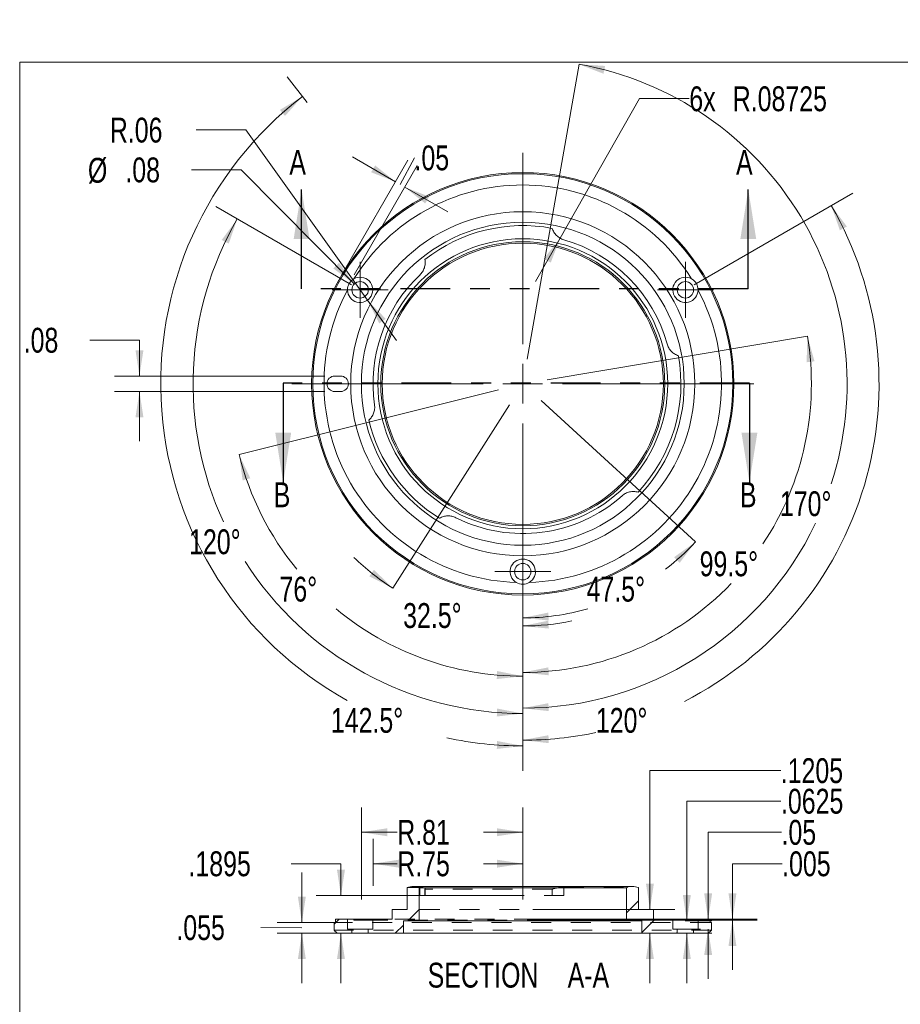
# Model space of a CAD drawing. Header units: inches. Extents: x 0.3 to 10.6, y 0.2 to 8.4.
# Tile 4 of 5: x 0.3 to 4.8, y 3.5 to 8.4. Entities that reach past the tile are written whole.
import ezdxf

# ---------------------------------------------------------------- set-up
doc = ezdxf.new("R2010")
doc.units = ezdxf.units.IN
doc.header["$MEASUREMENT"] = 0
doc.linetypes.add('HIDDEN', pattern=[0.075, 0.05, -0.025])
doc.linetypes.add('PHANTOM', pattern=[0.5, 0.25, -0.05, 0.05, -0.05, 0.05, -0.05])
doc.styles.add('SLDTEXTSTYLE1', font='TXT', dxfattribs={"width": 0.75})
doc.dimstyles.new('SLDDIMSTYLE0', dxfattribs={"dimtxt": 0.125, "dimasz": 0.13, "dimexe": 0, "dimexo": 0.0625, "dimgap": 0.03125, "dimtad": 0, "dimtih": 1, "dimtoh": 1, "dimdec": 4, "dimzin": 12, "dimdsep": 46, "dimtxsty": 'SLDTEXTSTYLE1', "dimsah": 1, "dimcen": 0.09, "dimadec": 1, "dimazin": 3, "dimtfac": 1, "dimtdec": 1, "dimtofl": 0, "dimtmove": 0, "dimatfit": 3, "dimfxl": 0, "dimfrac": 2, "dimtolj": 1, "dimtzin": 12, "dimarcsym": 0})
doc.dimstyles.new('SLDDIMSTYLE1', dxfattribs={"dimtxt": 0.125, "dimasz": 0.13, "dimexe": 0, "dimexo": 0.0625, "dimgap": 0.03125, "dimtad": 0, "dimtih": 1, "dimtoh": 1, "dimdec": 4, "dimzin": 12, "dimdsep": 46, "dimtxsty": 'SLDTEXTSTYLE1', "dimsah": 1, "dimcen": 0.09, "dimadec": 0, "dimazin": 3, "dimtfac": 1, "dimtdec": 0, "dimtofl": 0, "dimtmove": 0, "dimatfit": 3, "dimfxl": 0, "dimfrac": 2, "dimtolj": 1, "dimtzin": 12, "dimarcsym": 0})
doc.dimstyles.new('SLDDIMSTYLE11', dxfattribs={"dimtxt": 0.125, "dimasz": 0.13, "dimexe": 0, "dimexo": 0.0625, "dimgap": 0.03125, "dimtad": 0, "dimtih": 1, "dimtoh": 1, "dimdec": 4, "dimrnd": 1e-09, "dimzin": 12, "dimdsep": 46, "dimtxsty": 'SLDTEXTSTYLE1', "dimsah": 1, "dimcen": 0.09, "dimadec": 0, "dimazin": 3, "dimtfac": 1, "dimtdec": 3, "dimtmove": 0, "dimatfit": 0, "dimfxl": 0, "dimfrac": 2, "dimtolj": 1, "dimtzin": 12, "dimarcsym": 0})
doc.dimstyles.new('SLDDIMSTYLE12', dxfattribs={"dimtxt": 0.125, "dimasz": 0.13, "dimexe": 0, "dimexo": 0.0625, "dimgap": 0.03125, "dimtad": 0, "dimtih": 1, "dimtoh": 1, "dimrnd": 1e-09, "dimzin": 12, "dimdsep": 46, "dimtxsty": 'SLDTEXTSTYLE1', "dimsah": 1, "dimcen": 0.09, "dimadec": 0, "dimazin": 3, "dimtfac": 1, "dimtofl": 0, "dimtmove": 0, "dimatfit": 3, "dimfxl": 0, "dimfrac": 2, "dimtolj": 1, "dimtzin": 12, "dimarcsym": 0})
doc.dimstyles.new('SLDDIMSTYLE14', dxfattribs={"dimtxt": 0.125, "dimasz": 0.13, "dimexe": 0, "dimexo": 0.0625, "dimgap": 0.03125, "dimtad": 0, "dimtih": 1, "dimtoh": 1, "dimrnd": 1e-09, "dimzin": 12, "dimdsep": 46, "dimtxsty": 'SLDTEXTSTYLE1', "dimsah": 1, "dimcen": 0.09, "dimadec": 0, "dimazin": 3, "dimtfac": 1, "dimtdec": 3, "dimtofl": 0, "dimtmove": 0, "dimatfit": 3, "dimfxl": 0, "dimfrac": 2, "dimtolj": 1, "dimtzin": 12, "dimarcsym": 0})
doc.dimstyles.new('SLDDIMSTYLE2', dxfattribs={"dimtxt": 0.125, "dimasz": 0.13, "dimexe": 0, "dimexo": 0.0625, "dimgap": 0.03125, "dimtad": 0, "dimtih": 1, "dimtoh": 1, "dimdec": 4, "dimzin": 12, "dimdsep": 46, "dimtxsty": 'SLDTEXTSTYLE1', "dimsah": 1, "dimcen": 0.09, "dimadec": 1, "dimazin": 3, "dimtfac": 1, "dimtofl": 0, "dimtmove": 0, "dimatfit": 3, "dimfxl": 0, "dimfrac": 2, "dimtolj": 1, "dimtzin": 12, "dimarcsym": 0})
doc.dimstyles.new('SLDDIMSTYLE3', dxfattribs={"dimtxt": 0.125, "dimasz": 0.13, "dimexe": 0, "dimexo": 0.0625, "dimgap": 0.03125, "dimtad": 0, "dimtih": 1, "dimtoh": 1, "dimdec": 5, "dimrnd": 1e-09, "dimzin": 12, "dimdsep": 46, "dimtxsty": 'SLDTEXTSTYLE1', "dimsah": 1, "dimcen": 0, "dimadec": 0, "dimazin": 3, "dimtfac": 1, "dimtdec": 5, "dimtofl": 0, "dimtmove": 1, "dimatfit": 3, "dimfxl": 0, "dimfrac": 2, "dimtolj": 1, "dimtzin": 12, "dimarcsym": 0})
doc.dimstyles.new('SLDDIMSTYLE4', dxfattribs={"dimtxt": 0.125, "dimasz": 0.13, "dimexe": 0, "dimexo": 0.0625, "dimgap": 0.03125, "dimtad": 0, "dimtih": 1, "dimtoh": 1, "dimrnd": 1e-09, "dimzin": 12, "dimdsep": 46, "dimtxsty": 'SLDTEXTSTYLE1', "dimsah": 1, "dimcen": 0.09, "dimadec": 0, "dimazin": 3, "dimtfac": 1, "dimtmove": 0, "dimatfit": 0, "dimfxl": 0, "dimfrac": 2, "dimtolj": 1, "dimtzin": 12, "dimarcsym": 0})
doc.dimstyles.new('SLDDIMSTYLE5', dxfattribs={"dimtxt": 0.125, "dimasz": 0.13, "dimexe": 0, "dimexo": 0.0625, "dimgap": 0.03125, "dimtad": 0, "dimtih": 1, "dimtoh": 1, "dimrnd": 1e-09, "dimzin": 12, "dimdsep": 46, "dimtxsty": 'SLDTEXTSTYLE1', "dimsah": 1, "dimcen": 0, "dimadec": 0, "dimazin": 3, "dimtfac": 1, "dimtofl": 0, "dimtmove": 1, "dimatfit": 3, "dimfxl": 0, "dimfrac": 2, "dimtolj": 1, "dimtzin": 12, "dimarcsym": 0})
doc.dimstyles.new('SLDDIMSTYLE6', dxfattribs={"dimtxt": 0.125, "dimasz": 0.13, "dimexe": 0, "dimexo": 0.0625, "dimgap": 0.03125, "dimtad": 0, "dimtih": 1, "dimtoh": 1, "dimrnd": 1e-09, "dimzin": 12, "dimdsep": 46, "dimtxsty": 'SLDTEXTSTYLE1', "dimsah": 1, "dimcen": 0, "dimadec": 0, "dimazin": 3, "dimtfac": 1, "dimtofl": 0, "dimtmove": 0, "dimatfit": 3, "dimfxl": 0, "dimfrac": 2, "dimtolj": 1, "dimtzin": 12, "dimarcsym": 0})
doc.dimstyles.new('SLDDIMSTYLE7', dxfattribs={"dimtxt": 0.125, "dimasz": 0.13, "dimexe": 0, "dimexo": 0.0625, "dimgap": 0.03125, "dimtad": 0, "dimtih": 1, "dimtoh": 1, "dimdec": 4, "dimrnd": 1e-09, "dimzin": 12, "dimdsep": 46, "dimtxsty": 'SLDTEXTSTYLE1', "dimsah": 1, "dimcen": 0.09, "dimadec": 0, "dimazin": 3, "dimtfac": 1, "dimtdec": 4, "dimtmove": 0, "dimatfit": 0, "dimfxl": 0, "dimfrac": 2, "dimtolj": 1, "dimtzin": 12, "dimarcsym": 0})
doc.dimstyles.new('SLDDIMSTYLE9', dxfattribs={"dimtxt": 0.125, "dimasz": 0.13, "dimexe": 0, "dimexo": 0.0625, "dimgap": 0.03125, "dimtad": 0, "dimtih": 1, "dimtoh": 1, "dimdec": 3, "dimrnd": 1e-09, "dimzin": 12, "dimdsep": 46, "dimtxsty": 'SLDTEXTSTYLE1', "dimsah": 1, "dimcen": 0.09, "dimadec": 0, "dimazin": 3, "dimtfac": 1, "dimtdec": 3, "dimtmove": 0, "dimatfit": 0, "dimfxl": 0, "dimfrac": 2, "dimtolj": 1, "dimtzin": 12, "dimarcsym": 0})

# ---------------------------------------------------------------- blocks, each defined once
blk = doc.blocks.new('_D')
at = {"color": 7, "linetype": 'Continuous', "lineweight": 0}
for p, q in [((2.9534, 6.4906), (3.7296, 5.7793)), ((2.8612, 5.5724), (2.8612, 5.2722))]:
    blk.add_line(p, q, dxfattribs=at)
for start, end in [(307.6006, 317.5), (270, 286.1042)]:
    blk.add_arc((2.8612, 6.575), 1.1778, start, end, dxfattribs=at)
for points in [[(3.7296, 5.7793), (3.6227, 5.7027), (3.6506, 5.6741)], [(2.8612, 5.3972), (2.9921, 5.3843), (2.9899, 5.4243)]]:
    blk.add_solid(points, dxfattribs=at)
at = {"color": 7, "linetype": 'Continuous', "lineweight": 0, "insert": (3.1824, 5.6045, 0.1219), "char_height": 0.125, "attachment_point": 1, "style": 'SLDTEXTSTYLE1'}
blk.add_mtext('47.5°', dxfattribs=at)
blk = doc.blocks.new('_D_1')
at = {"color": 7, "linetype": 'Continuous', "lineweight": 0}
for p, q in [((2.794, 6.4696), (2.2066, 5.5475)), ((2.8612, 5.5724), (2.8612, 5.2317))]:
    blk.add_line(p, q, dxfattribs=at)
for start, end in [(225.7956, 237.5), (270, 281.7044)]:
    blk.add_arc((2.8612, 6.575), 1.2183, start, end, dxfattribs=at)
for points in [[(2.2066, 5.5475), (2.1125, 5.6394), (2.0892, 5.6068)], [(2.8612, 5.3567), (2.9921, 5.3436), (2.99, 5.3836)]]:
    blk.add_solid(points, dxfattribs=at)
at = {"color": 7, "linetype": 'Continuous', "lineweight": 0, "insert": (2.2593, 5.4718, 0.1219), "char_height": 0.125, "attachment_point": 1, "style": 'SLDTEXTSTYLE1'}
blk.add_mtext('32.5°', dxfattribs=at)
blk = doc.blocks.new('_D_2')
at = {"color": 7, "linetype": 'Continuous', "lineweight": 0}
for p, q in [((2.7399, 6.5448), (1.434, 6.2192)), ((2.8612, 5.5724), (2.8612, 4.9792))]:
    blk.add_line(p, q, dxfattribs=at)
for start, end in [(194, 219.3794), (230.297, 270)]:
    blk.add_arc((2.8612, 6.575), 1.4709, start, end, dxfattribs=at)
for points in [[(1.434, 6.2192), (1.4518, 6.0889), (1.4902, 6.1002)], [(2.8612, 5.1042), (2.7322, 5.1299), (2.7304, 5.0899)]]:
    blk.add_solid(points, dxfattribs=at)
at = {"color": 7, "linetype": 'Continuous', "lineweight": 0, "insert": (1.6371, 5.6045, 0.1219), "char_height": 0.125, "attachment_point": 1, "style": 'SLDTEXTSTYLE1'}
blk.add_mtext('76°', dxfattribs=at)
blk = doc.blocks.new('_D_3')
at = {"color": 7, "linetype": 'Continuous', "lineweight": 0}
for p, q in [((1.7758, 7.9896), (1.6763, 8.1193)), ((2.8612, 5.5724), (2.8612, 4.6285))]:
    blk.add_line(p, q, dxfattribs=at)
for start, end in [(127.5, 241.0056), (257.909, 270)]:
    blk.add_arc((2.8612, 6.575), 1.8215, start, end, dxfattribs=at)
for points in [[(1.7523, 8.0201), (1.6394, 7.9528), (1.6648, 7.9219)], [(2.8612, 4.7535), (2.732, 4.7781), (2.7306, 4.7382)]]:
    blk.add_solid(points, dxfattribs=at)
at = {"color": 7, "linetype": 'Continuous', "lineweight": 0, "insert": (1.8958, 4.9445, 0.1219), "char_height": 0.125, "attachment_point": 1, "style": 'SLDTEXTSTYLE1'}
blk.add_mtext('142.5°', dxfattribs=at)
blk = doc.blocks.new('_D_4')
at = {"color": 7, "linetype": 'Continuous', "lineweight": 0}
for p, q in [((2.8829, 6.6981), (3.1445, 8.1819)), ((2.8612, 5.5724), (2.8612, 4.8183))]:
    blk.add_line(p, q, dxfattribs=at)
for start, end in [(342.0301, 80), (270, 334.5241)]:
    blk.add_arc((2.8612, 6.575), 1.6317, start, end, dxfattribs=at)
for points in [[(3.1445, 8.1819), (3.2673, 8.1347), (3.2758, 8.1738)], [(2.8612, 4.9433), (2.9919, 4.9285), (2.9903, 4.9685)]]:
    blk.add_solid(points, dxfattribs=at)
at = {"color": 7, "linetype": 'Continuous', "lineweight": 0, "insert": (4.1549, 6.0343, 0.1219), "char_height": 0.125, "attachment_point": 1, "style": 'SLDTEXTSTYLE1'}
blk.add_mtext('170°', dxfattribs=at)
blk = doc.blocks.new('_D_5')
at = {"color": 7, "linetype": 'Continuous', "lineweight": 0}
for p, q in [((2.9845, 6.5956), (4.2935, 6.8147)), ((2.8612, 5.5724), (2.8612, 4.9978))]:
    blk.add_line(p, q, dxfattribs=at)
for start, end in [(326.2955, 9.5), (270, 316.2465)]:
    blk.add_arc((2.8612, 6.575), 1.4522, start, end, dxfattribs=at)
for points in [[(4.2935, 6.8147), (4.2893, 6.6832), (4.329, 6.6881)], [(2.8612, 5.1228), (2.992, 5.1087), (2.9902, 5.1486)]]:
    blk.add_solid(points, dxfattribs=at)
at = {"color": 7, "linetype": 'Continuous', "lineweight": 0, "insert": (3.7511, 5.7319, 0.1219), "char_height": 0.125, "attachment_point": 1, "style": 'SLDTEXTSTYLE1'}
blk.add_mtext('99.5°', dxfattribs=at)
blk = doc.blocks.new('_D_6')
at = {"color": 7, "linetype": 'Continuous', "lineweight": 0}
for p, q in [((3.0491, 7.3073), (3.4492, 8.0092)), ((3.4492, 8.0092), (3.6992, 8.0092)), ((3.0491, 7.3073), (2.9253, 7.0901))]:
    blk.add_line(p, q, dxfattribs=at)
blk.add_solid([(3.0491, 7.3073), (2.9673, 7.2043), (3.0021, 7.1845)], dxfattribs=at)
at = {"color": 7, "linetype": 'Continuous', "lineweight": 0, "char_height": 0.125, "attachment_point": 1, "style": 'SLDTEXTSTYLE1'}
for s, insert in [('6x', (3.6992, 8.0711, 0.1219)), ('R.08725', (3.9177, 8.0711, 0.1219))]:
    blk.add_mtext(s, dxfattribs=dict(at, insert=insert))
blk = doc.blocks.new('_D_7')
at = {"color": 7, "linetype": 'Continuous', "lineweight": 0}
for p, q in [((1.9995, 7.0725), (1.3165, 7.4668)), ((2.8612, 5.58), (2.8612, 4.7914))]:
    blk.add_line(p, q, dxfattribs=at)
for start, end in [(150, 204.7684), (212.5876, 270)]:
    blk.add_arc((2.8612, 6.575), 1.6587, start, end, dxfattribs=at)
for points in [[(1.4248, 7.4043), (1.3465, 7.2986), (1.3819, 7.28)], [(2.8612, 4.9164), (2.7321, 4.9414), (2.7305, 4.9015)]]:
    blk.add_solid(points, dxfattribs=at)
at = {"color": 7, "linetype": 'Continuous', "lineweight": 0, "insert": (1.1823, 5.8428, -0.0436), "char_height": 0.125, "attachment_point": 1, "style": 'SLDTEXTSTYLE1'}
blk.add_mtext('120°', dxfattribs=at)
blk = doc.blocks.new('_D_8')
at = {"color": 7, "linetype": 'Continuous', "lineweight": 0}
for p, q in [((3.7229, 7.0725), (4.5218, 7.5337)), ((2.8612, 5.58), (2.8612, 4.6576))]:
    blk.add_line(p, q, dxfattribs=at)
for start, end in [(296.9762, 30), (270, 281.8402)]:
    blk.add_arc((2.8612, 6.575), 1.7925, start, end, dxfattribs=at)
for points in [[(4.4135, 7.4712), (4.4567, 7.347), (4.4921, 7.3658)], [(2.8612, 4.7826), (2.9918, 4.7673), (2.9904, 4.8073)]]:
    blk.add_solid(points, dxfattribs=at)
at = {"color": 7, "linetype": 'Continuous', "lineweight": 0, "insert": (3.229, 4.9445, -0.0436), "char_height": 0.125, "attachment_point": 1, "style": 'SLDTEXTSTYLE1'}
blk.add_mtext('120°', dxfattribs=at)
blk = doc.blocks.new('_D_9')
at = {"color": 7, "linetype": 'Continuous', "lineweight": 0}
for p, q in [((0.6826, 6.7947), (0.9326, 6.7947)), ((0.9326, 6.7947), (0.9326, 6.614)), ((1.8652, 6.614), (0.8076, 6.614)), ((1.8652, 6.536), (0.8076, 6.536)), ((0.9326, 6.536), (0.9326, 6.286))]:
    blk.add_line(p, q, dxfattribs=at)
for points in [[(0.9326, 6.614), (0.9526, 6.744), (0.9126, 6.744)], [(0.9326, 6.536), (0.9126, 6.406), (0.9526, 6.406)]]:
    blk.add_solid(points, dxfattribs=at)
at = {"color": 7, "linetype": 'Continuous', "lineweight": 0, "insert": (0.3501, 6.8566, -0.0436), "char_height": 0.125, "attachment_point": 1, "style": 'SLDTEXTSTYLE1'}
blk.add_mtext('.08', dxfattribs=at)
blk = doc.blocks.new('_D_10')
at = {"color": 7, "linetype": 'Continuous', "lineweight": 0}
for p, q in [((1.9661, 7.1496), (2.2835, 7.6994)), ((2.221, 7.5911), (2.0045, 7.7161)), ((2.2444, 7.5776), (2.3165, 7.7118)), ((2.0128, 7.1226), (2.3302, 7.6724)), ((2.2677, 7.5641), (2.4842, 7.4391))]:
    blk.add_line(p, q, dxfattribs=at)
for points in [[(2.221, 7.5911), (2.1184, 7.6734), (2.0984, 7.6388)], [(2.2677, 7.5641), (2.3703, 7.4818), (2.3903, 7.5164)]]:
    blk.add_solid(points, dxfattribs=at)
at = {"color": 7, "linetype": 'Continuous', "lineweight": 0, "insert": (2.3165, 7.7737, -0.0436), "char_height": 0.125, "attachment_point": 1, "style": 'SLDTEXTSTYLE1'}
blk.add_mtext('.05', dxfattribs=at)
blk = doc.blocks.new('_D_11')
at = {"color": 7, "linetype": 'Continuous', "lineweight": 0}
for p, q in [((1.4672, 7.8516), (1.2172, 7.8516)), ((2.0798, 6.9959), (1.4672, 7.8516)), ((2.0798, 6.9959), (2.2253, 6.7926))]:
    blk.add_line(p, q, dxfattribs=at)
blk.add_solid([(2.0798, 6.9959), (2.1392, 6.8785), (2.1717, 6.9018)], dxfattribs=at)
at = {"color": 7, "linetype": 'Continuous', "lineweight": 0, "insert": (0.7835, 7.9135, -0.1141), "char_height": 0.125, "attachment_point": 1, "style": 'SLDTEXTSTYLE1'}
blk.add_mtext('R.06', dxfattribs=at)
blk = doc.blocks.new('_D_12')
at = {"color": 7, "linetype": 'Continuous', "lineweight": 0}
for p, q in [((1.4442, 7.6508), (1.1942, 7.6508)), ((2.0138, 7.0768), (1.4442, 7.6508))]:
    blk.add_line(p, q, dxfattribs=at)
blk.add_solid([(2.0138, 7.0768), (1.9364, 7.1832), (1.908, 7.155)], dxfattribs=at)
at = {"color": 7, "linetype": 'Continuous', "lineweight": 0, "char_height": 0.125, "attachment_point": 1, "style": 'SLDTEXTSTYLE1'}
for s, insert in [('%%c', (0.6732, 7.7114, -0.1141)), ('.08', (0.8617, 7.7133, -0.1141))]:
    blk.add_mtext(s, dxfattribs=dict(at, insert=insert))
blk = doc.blocks.new('SW_CENTERMARKSYMBOL_0')
at = {"color": 0, "linetype": 'Continuous', "lineweight": 0}
for p, q in [((0, 0.2), (0, 1.1625)), ((0, 0), (0, 0.1)), ((-0.2, 0), (-1.1625, 0)), ((0, 0), (-0.1, 0)), ((0, 0), (0, -0.1)), ((0, 0), (0.1, 0)), ((0.2, 0), (1.1625, 0)), ((0, -0.2), (0, -1.1625))]:
    blk.add_line(p, q, dxfattribs=at)
blk = doc.blocks.new('SW_CENTERMARKSYMBOL_1')
at = {"color": 0, "linetype": 'Continuous', "lineweight": 0}
for p, q in [((0, 0.1), (0, 0.14125)), ((0, 0), (0, 0.1)), ((-0.1, 0), (-0.14125, 0)), ((0, 0), (-0.1, 0)), ((0, 0), (0, -0.1)), ((0, 0), (0.1, 0)), ((0.1, 0), (0.14125, 0)), ((0, -0.1), (0, -0.14125))]:
    blk.add_line(p, q, dxfattribs=at)
blk = doc.blocks.new('SW_CENTERMARKSYMBOL_2')
at = {"color": 0, "linetype": 'Continuous', "lineweight": 0}
for p, q in [((0, 0.1), (0, 0.14125)), ((0, 0), (0, 0.1)), ((-0.1, 0), (-0.14125, 0)), ((0, 0), (-0.1, 0)), ((0, 0), (0, -0.1)), ((0, 0), (0.1, 0)), ((0.1, 0), (0.14125, 0)), ((0, -0.1), (0, -0.14125))]:
    blk.add_line(p, q, dxfattribs=at)
blk = doc.blocks.new('SW_CENTERMARKSYMBOL_3')
at = {"color": 0, "linetype": 'Continuous', "lineweight": 0}
for p, q in [((0, 0.1), (0, 0.14125)), ((0, 0), (0, 0.1)), ((-0.1, 0), (-0.14125, 0)), ((0, 0), (-0.1, 0)), ((0, 0), (0, -0.1)), ((0, 0), (0.1, 0)), ((0.1, 0), (0.14125, 0)), ((0, -0.1), (0, -0.14125))]:
    blk.add_line(p, q, dxfattribs=at)
blk = doc.blocks.new('_D_34')
at = {"color": 7, "linetype": 'Continuous', "lineweight": 0}
for p, q in [((4.1592, 4.6296), (3.501, 4.6296)), ((3.501, 4.6296), (3.501, 3.9314)), ((2.9112, 3.9314), (3.626, 3.9314)), ((2.9112, 3.8109), (3.626, 3.8109)), ((3.501, 3.8109), (3.501, 3.5609))]:
    blk.add_line(p, q, dxfattribs=at)
for points in [[(3.501, 3.9314), (3.521, 4.0614), (3.481, 4.0614)], [(3.501, 3.8109), (3.481, 3.6809), (3.521, 3.6809)]]:
    blk.add_solid(points, dxfattribs=at)
at = {"color": 7, "linetype": 'Continuous', "lineweight": 0, "insert": (4.1592, 4.6915, 1.8275), "char_height": 0.125, "attachment_point": 1, "style": 'SLDTEXTSTYLE1'}
blk.add_mtext('.1205', dxfattribs=at)
blk = doc.blocks.new('_D_35')
at = {"color": 7, "linetype": 'Continuous', "lineweight": 0}
for p, q in [((2.108, 4.0504), (2.108, 4.2861)), ((2.8612, 4.0504), (2.8612, 4.2861)), ((2.108, 4.1611), (2.2297, 4.1611)), ((2.8612, 4.1611), (2.6634, 4.1611))]:
    blk.add_line(p, q, dxfattribs=at)
for points in [[(2.108, 4.1611), (2.238, 4.1411), (2.238, 4.1811)], [(2.8612, 4.1611), (2.7312, 4.1811), (2.7312, 4.1411)]]:
    blk.add_solid(points, dxfattribs=at)
at = {"color": 7, "linetype": 'Continuous', "lineweight": 0, "insert": (2.2297, 4.223, 0.765), "char_height": 0.125, "attachment_point": 1, "style": 'SLDTEXTSTYLE1'}
blk.add_mtext('R.75', dxfattribs=at)
blk = doc.blocks.new('_D_36')
at = {"color": 7, "linetype": 'Continuous', "lineweight": 0}
for p, q in [((2.049, 3.9814), (2.049, 4.4442)), ((2.8612, 3.9814), (2.8612, 4.4442)), ((2.049, 4.3192), (2.2297, 4.3192)), ((2.8612, 4.3192), (2.6634, 4.3192))]:
    blk.add_line(p, q, dxfattribs=at)
for points in [[(2.049, 4.3192), (2.179, 4.2992), (2.179, 4.3392)], [(2.8612, 4.3192), (2.7312, 4.3392), (2.7312, 4.2992)]]:
    blk.add_solid(points, dxfattribs=at)
at = {"color": 7, "linetype": 'Continuous', "lineweight": 0, "insert": (2.2297, 4.3812, 0.765), "char_height": 0.125, "attachment_point": 1, "style": 'SLDTEXTSTYLE1'}
blk.add_mtext('R.81', dxfattribs=at)
blk = doc.blocks.new('_D_37')
at = {"color": 7, "linetype": 'Continuous', "lineweight": 0}
for p, q in [((1.6964, 4.1611), (1.9464, 4.1611)), ((1.9464, 4.1611), (1.9464, 4.0004)), ((2.8112, 4.0004), (1.8214, 4.0004)), ((2.8112, 3.8109), (1.8214, 3.8109)), ((1.9464, 3.8109), (1.9464, 3.5609))]:
    blk.add_line(p, q, dxfattribs=at)
for points in [[(1.9464, 4.0004), (1.9664, 4.1304), (1.9264, 4.1304)], [(1.9464, 3.8109), (1.9264, 3.6809), (1.9664, 3.6809)]]:
    blk.add_solid(points, dxfattribs=at)
at = {"color": 7, "linetype": 'Continuous', "lineweight": 0, "insert": (1.1792, 4.223, 1.8275), "char_height": 0.125, "attachment_point": 1, "style": 'SLDTEXTSTYLE1'}
blk.add_mtext('.1895', dxfattribs=at)
blk = doc.blocks.new('_D_38')
at = {"color": 7, "linetype": 'Continuous', "lineweight": 0}
for p, q in [((1.7497, 3.8659), (1.7497, 4.1159)), ((1.9464, 3.8659), (1.6247, 3.8659)), ((1.7497, 3.8384), (1.5431, 3.8401)), ((1.9515, 3.8109), (1.6247, 3.8109)), ((1.7497, 3.8109), (1.7497, 3.5609))]:
    blk.add_line(p, q, dxfattribs=at)
for points in [[(1.7497, 3.8659), (1.7697, 3.9959), (1.7297, 3.9959)], [(1.7497, 3.8109), (1.7297, 3.6809), (1.7697, 3.6809)]]:
    blk.add_solid(points, dxfattribs=at)
at = {"color": 7, "linetype": 'Continuous', "lineweight": 0, "insert": (1.1183, 3.902, 1.8354), "char_height": 0.125, "attachment_point": 1, "style": 'SLDTEXTSTYLE1'}
blk.add_mtext('.055', dxfattribs=at)
blk = doc.blocks.new('_D_39')
at = {"color": 7, "linetype": 'Continuous', "lineweight": 0}
for p, q in [((4.1662, 4.1611), (3.9162, 4.1611)), ((3.9162, 4.1611), (3.9162, 3.8814)), ((2.9112, 3.8814), (4.0412, 3.8814)), ((2.9112, 3.8764), (4.0412, 3.8764)), ((3.9162, 3.8764), (3.9162, 3.6264))]:
    blk.add_line(p, q, dxfattribs=at)
for points in [[(3.9162, 3.8814), (3.9362, 4.0114), (3.8962, 4.0114)], [(3.9162, 3.8764), (3.8962, 3.7464), (3.9362, 3.7464)]]:
    blk.add_solid(points, dxfattribs=at)
at = {"color": 7, "linetype": 'Continuous', "lineweight": 0, "insert": (4.1662, 4.223, 1.765), "char_height": 0.125, "attachment_point": 1, "style": 'SLDTEXTSTYLE1'}
blk.add_mtext('.005', dxfattribs=at)
blk = doc.blocks.new('_D_40')
at = {"color": 7, "linetype": 'Continuous', "lineweight": 0}
for p, q in [((4.1631, 4.3192), (3.794, 4.3192)), ((3.794, 4.3192), (3.794, 3.8814)), ((3.7562, 3.8814), (3.669, 3.8814)), ((3.7562, 3.8314), (3.669, 3.8314)), ((3.794, 3.8314), (3.794, 3.5814))]:
    blk.add_line(p, q, dxfattribs=at)
for points in [[(3.794, 3.8814), (3.814, 4.0114), (3.774, 4.0114)], [(3.794, 3.8314), (3.774, 3.7014), (3.814, 3.7014)]]:
    blk.add_solid(points, dxfattribs=at)
at = {"color": 7, "linetype": 'Continuous', "lineweight": 0, "insert": (4.1631, 4.3812, 0.765), "char_height": 0.125, "attachment_point": 1, "style": 'SLDTEXTSTYLE1'}
blk.add_mtext('.05', dxfattribs=at)
blk = doc.blocks.new('_D_41')
at = {"color": 7, "linetype": 'Continuous', "lineweight": 0}
for p, q in [((4.1604, 4.4759), (3.6868, 4.4759)), ((3.6868, 4.4759), (3.6868, 3.8734)), ((3.678, 3.8734), (3.8118, 3.8734)), ((3.678, 3.8109), (3.8118, 3.8109)), ((3.6868, 3.8109), (3.6868, 3.5609))]:
    blk.add_line(p, q, dxfattribs=at)
for points in [[(3.6868, 3.8734), (3.7068, 4.0034), (3.6668, 4.0034)], [(3.6868, 3.8109), (3.6668, 3.6809), (3.7068, 3.6809)]]:
    blk.add_solid(points, dxfattribs=at)
at = {"color": 7, "linetype": 'Continuous', "lineweight": 0, "insert": (4.1604, 4.5378, 0.7729), "char_height": 0.125, "attachment_point": 1, "style": 'SLDTEXTSTYLE1'}
blk.add_mtext('.0625', dxfattribs=at)
blk = doc.blocks.new('SW_NOTE_5')
at = {"color": 0, "linetype": 'Continuous', "lineweight": 0, "char_height": 0.125, "attachment_point": 2, "style": 'SLDTEXTSTYLE1'}
for s, insert in [('SECTION', (0.3418, 0.1611)), ('A-A', (0.872, 0.1611))]:
    blk.add_mtext(s, dxfattribs=dict(at, insert=insert))

msp = doc.modelspace()

# ---------------------------------------------------------------- hatches: boundary and pattern name
at = {"linetype": 'Continuous', "lineweight": 0}
h = msp.add_hatch(dxfattribs=at)
h.set_pattern_fill('ANSI31', style=0)
edge = h.paths.add_edge_path(flags=0)
edge.add_line((2.139464, 3.876432), (2.106097, 3.876432))
edge.add_line((2.106097, 3.876432), (2.106097, 3.831432))
edge.add_line((2.106097, 3.831432), (2.083732, 3.831432))
edge.add_line((2.083732, 3.831432), (2.083732, 3.810932))
edge.add_line((2.083732, 3.810932), (2.261435, 3.810932))
edge.add_line((2.261435, 3.810932), (2.261435, 3.873432))
edge.add_line((2.261435, 3.873432), (2.339649, 3.873432))
edge.add_line((2.339649, 3.873432), (2.339649, 4.039861))
edge.add_spline(control_points=[(2.339649, 4.039861), (2.336461, 4.042212), (2.333278, 4.044569), (2.330099, 4.046932)], knot_values=[0.06239457, 0.06239457, 0.06239457, 0.06239457, 0.06269503, 0.06269503, 0.06269503, 0.06269503], weights=[1, 1, 1, 1], degree=3, periodic=0)
edge.add_line((2.330099, 4.046932), (2.31009, 4.046932))
edge.add_spline(control_points=[(2.31009, 4.046932), (2.299654, 4.045184), (2.289222, 4.043415), (2.278793, 4.041627)], knot_values=[0.05892974, 0.05892974, 0.05892974, 0.05892974, 0.05973825, 0.05973825, 0.05973825, 0.05973825], weights=[1, 1, 1, 1], degree=3, periodic=0)
edge.add_line((2.278793, 4.041627), (2.278793, 3.931432))
edge.add_line((2.278793, 3.931432), (2.204266, 3.931432))
edge.add_line((2.204266, 3.931432), (2.204266, 3.881432))
edge.add_line((2.204266, 3.881432), (2.139464, 3.881432))
edge.add_line((2.139464, 3.881432), (2.139464, 3.876432))
h = msp.add_hatch(dxfattribs=at)
h.set_pattern_fill('ANSI31', style=0)
edge = h.paths.add_edge_path(flags=0)
edge.add_line((3.616309, 3.876432), (3.582941, 3.876432))
edge.add_line((3.582941, 3.876432), (3.582941, 3.881432))
edge.add_line((3.582941, 3.881432), (3.51814, 3.881432))
edge.add_line((3.51814, 3.881432), (3.51814, 3.931432))
edge.add_line((3.51814, 3.931432), (3.443613, 3.931432))
edge.add_line((3.443613, 3.931432), (3.443613, 4.041627))
edge.add_spline(control_points=[(3.443613, 4.041627), (3.433184, 4.043415), (3.422752, 4.045184), (3.412316, 4.046932)], knot_values=[0.03000613, 0.03000613, 0.03000613, 0.03000613, 0.03081243, 0.03081243, 0.03081243, 0.03081243], weights=[1, 1, 1, 1], degree=3, periodic=0)
edge.add_line((3.412316, 4.046932), (3.392306, 4.046932))
edge.add_spline(control_points=[(3.392306, 4.046932), (3.389128, 4.044569), (3.385945, 4.042212), (3.382757, 4.039861)], knot_values=[0.03280543, 0.03280543, 0.03280543, 0.03280543, 0.03310652, 0.03310652, 0.03310652, 0.03310652], weights=[1, 1, 1, 1], degree=3, periodic=0)
edge.add_line((3.382757, 4.039861), (3.382757, 3.873432))
edge.add_line((3.382757, 3.873432), (3.460971, 3.873432))
edge.add_line((3.460971, 3.873432), (3.460971, 3.810932))
edge.add_line((3.460971, 3.810932), (3.638674, 3.810932))
edge.add_line((3.638674, 3.810932), (3.638674, 3.831432))
edge.add_line((3.638674, 3.831432), (3.616309, 3.831432))
edge.add_line((3.616309, 3.831432), (3.616309, 3.876432))
h = msp.add_hatch(dxfattribs=at)
h.set_pattern_fill('ANSI31', style=0)
edge = h.paths.add_edge_path(flags=0)
edge.add_line((1.918581, 3.881432), (1.918581, 3.865932))
edge.add_line((1.918581, 3.865932), (1.912139, 3.865932))
edge.add_line((1.912139, 3.865932), (1.912139, 3.825932))
edge.add_spline(control_points=[(1.912139, 3.825932), (1.917742, 3.820927), (1.92335, 3.815927), (1.928962, 3.810932)], knot_values=[0.04697513, 0.04697513, 0.04697513, 0.04697513, 0.0475482, 0.0475482, 0.0475482, 0.0475482], weights=[1, 1, 1, 1], degree=3, periodic=0)
edge.add_line((1.928962, 3.810932), (2.001886, 3.810932))
edge.add_line((2.001886, 3.810932), (2.001886, 3.831432))
edge.add_line((2.001886, 3.831432), (1.979521, 3.831432))
edge.add_line((1.979521, 3.831432), (1.979521, 3.881432))
edge.add_line((1.979521, 3.881432), (1.918581, 3.881432))
h = msp.add_hatch(dxfattribs=at)
h.set_pattern_fill('ANSI31', style=0)
edge = h.paths.add_edge_path(flags=0)
edge.add_line((3.803825, 3.865932), (3.803825, 3.881432))
edge.add_line((3.803825, 3.881432), (3.742885, 3.881432))
edge.add_line((3.742885, 3.881432), (3.742885, 3.831432))
edge.add_line((3.742885, 3.831432), (3.72052, 3.831432))
edge.add_line((3.72052, 3.831432), (3.72052, 3.810932))
edge.add_line((3.72052, 3.810932), (3.793443, 3.810932))
edge.add_spline(control_points=[(3.793443, 3.810932), (3.799056, 3.815927), (3.804664, 3.820927), (3.810267, 3.825932)], knot_values=[0.10463612, 0.10463612, 0.10463612, 0.10463612, 0.10522984, 0.10522984, 0.10522984, 0.10522984], weights=[1, 1, 1, 1], degree=3, periodic=0)
edge.add_line((3.810267, 3.825932), (3.810267, 3.865932))
edge.add_line((3.810267, 3.865932), (3.803825, 3.865932))

# ---------------------------------------------------------------- linework, layer by layer
at = {"color": 7, "linetype": 'Continuous', "lineweight": 0}
for q in [(10.629927, 8.192073), (0.329927, 0.392073)]:
    msp.add_line((0.329927, 8.192073), q, dxfattribs=at)
at = {"color": 7, "linetype": 'Continuous', "lineweight": 30}
for p, q in [((1.748367, 7.052704), (1.748367, 7.552704)), ((3.995819, 7.052704), (3.995819, 7.552704)), ((1.655927, 6.578949), (1.655927, 6.078949)), ((4.001596, 6.578949), (4.001596, 6.078949))]:
    msp.add_line(p, q, dxfattribs=at)
at = {"color": 7, "linetype": 'PHANTOM', "lineweight": 30}
for p, q in [((3.995819, 7.052704), (1.748367, 7.052704)), ((4.001596, 6.578949), (1.655927, 6.578949))]:
    msp.add_line(p, q, dxfattribs=at)
at = {"color": 7, "linetype": 'Continuous', "lineweight": 15}
for p, q in [((1.944703, 6.614019), (1.915203, 6.614019)), ((1.944703, 6.536019), (1.915203, 6.536019)), ((3.314957, 5.973192), (3.314689, 5.973574)), ((3.271274, 5.943174), (3.271542, 5.942792)), ((2.278793, 3.931432), (2.278793, 4.041627)), ((2.31009, 4.046932), (2.330099, 4.046932)), ((3.392306, 4.046932), (2.330099, 4.046932)), ((2.339649, 4.039861), (2.339649, 3.873432)), ((3.382757, 4.039861), (2.339649, 4.039861)), ((3.382757, 3.873432), (3.382757, 4.039861)), ((3.392306, 4.046932), (3.412316, 4.046932)), ((3.443613, 4.041627), (3.443613, 3.931432)), ((2.204266, 3.881432), (2.204266, 3.931432)), ((2.204266, 3.931432), (2.278793, 3.931432)), ((3.443613, 3.931432), (3.51814, 3.931432)), ((3.51814, 3.931432), (3.51814, 3.881432)), ((1.912139, 3.865932), (1.918581, 3.865932)), ((1.912139, 3.825932), (1.912139, 3.865932)), ((1.918581, 3.881432), (1.979521, 3.881432)), ((1.918581, 3.865932), (1.918581, 3.881432)), ((1.979521, 3.831432), (1.979521, 3.881432)), ((2.011961, 3.881432), (1.979521, 3.881432)), ((2.011961, 3.876432), (2.011961, 3.881432)), ((2.139464, 3.881432), (2.011961, 3.881432)), ((2.106097, 3.876432), (2.011961, 3.876432)), ((2.106097, 3.876432), (2.106097, 3.831432)), ((2.106097, 3.876432), (2.139464, 3.876432)), ((2.139464, 3.876432), (2.139464, 3.881432)), ((2.139464, 3.881432), (2.204266, 3.881432)), ((2.339649, 3.873432), (2.261435, 3.873432)), ((2.261435, 3.810932), (2.261435, 3.873432)), ((2.339649, 3.873432), (3.382757, 3.873432)), ((3.460971, 3.873432), (3.382757, 3.873432)), ((3.460971, 3.873432), (3.460971, 3.810932)), ((3.51814, 3.881432), (3.582941, 3.881432)), ((3.582941, 3.881432), (3.582941, 3.876432)), ((3.710445, 3.881432), (3.582941, 3.881432)), ((3.582941, 3.876432), (3.616309, 3.876432)), ((3.616309, 3.831432), (3.616309, 3.876432)), ((3.710445, 3.876432), (3.616309, 3.876432)), ((3.710445, 3.881432), (3.710445, 3.876432)), ((3.742885, 3.881432), (3.710445, 3.881432)), ((3.742885, 3.881432), (3.742885, 3.831432)), ((3.742885, 3.881432), (3.803825, 3.881432)), ((3.803825, 3.881432), (3.803825, 3.865932)), ((3.803825, 3.865932), (3.810267, 3.865932)), ((3.810267, 3.865932), (3.810267, 3.825932)), ((1.979521, 3.831432), (2.001886, 3.831432)), ((2.001886, 3.810932), (2.001886, 3.831432)), ((2.083732, 3.831432), (2.001886, 3.831432)), ((2.083732, 3.831432), (2.083732, 3.810932)), ((2.083732, 3.831432), (2.106097, 3.831432)), ((3.616309, 3.831432), (3.638674, 3.831432)), ((3.638674, 3.810932), (3.638674, 3.831432)), ((3.72052, 3.831432), (3.638674, 3.831432)), ((3.72052, 3.831432), (3.72052, 3.810932)), ((3.72052, 3.831432), (3.742885, 3.831432)), ((2.001886, 3.810932), (1.928962, 3.810932)), ((2.083732, 3.810932), (2.001886, 3.810932)), ((2.261435, 3.810932), (2.083732, 3.810932)), ((2.261435, 3.810932), (3.460971, 3.810932)), ((3.638674, 3.810932), (3.460971, 3.810932)), ((3.72052, 3.810932), (3.638674, 3.810932)), ((3.793443, 3.810932), (3.72052, 3.810932))]:
    msp.add_line(p, q, dxfattribs=at)
at = {"color": 7, "linetype": 'HIDDEN', "lineweight": 0}
for p, q in [((2.278793, 4.041627), (2.343096, 4.041627)), ((2.343096, 4.000432), (2.343096, 4.041627)), ((2.369004, 4.032205), (2.369004, 4.000432)), ((3.009072, 4.032205), (2.369004, 4.032205)), ((2.370333, 4.000432), (2.370333, 4.035012)), ((3.009072, 4.000432), (3.009072, 4.032205)), ((3.068302, 4.041627), (3.443613, 4.041627)), ((3.068302, 4.000432), (3.068302, 4.041627)), ((3.068302, 4.000432), (2.343096, 4.000432)), ((3.443613, 3.931432), (2.278793, 3.931432)), ((3.803825, 3.865932), (1.918581, 3.865932)), ((3.582941, 3.876432), (2.139464, 3.876432)), ((3.51814, 3.881432), (2.204266, 3.881432)), ((3.810267, 3.825932), (1.912139, 3.825932))]:
    msp.add_line(p, q, dxfattribs=at)
at = {"color": 7, "linetype": 'Continuous', "lineweight": 15}
for centre, radius in [((2.861203, 6.575019), 1.0625), ((2.861203, 6.575019), 1.05675), ((2.861203, 6.575019), 0.8655), ((2.861203, 6.575019), 0.81225), ((2.861203, 6.575019), 0.729321), ((2.861203, 6.575019), 0.714321), ((2.861203, 6.575019), 0.70725), ((2.042809, 7.047519), 0.04125), ((3.679597, 7.047519), 0.04125), ((2.861203, 5.630019), 0.04125)]:
    msp.add_circle(centre, radius, dxfattribs=at)
for centre, radius, start, end in [((2.861203, 6.575019), 1, 31.870659, 148.129341), ((2.861203, 6.575019), 0.79575, 79.290816, 128.209184), ((2.861203, 6.575019), 0.75325, 15.458452, 74.041548), ((2.042809, 7.047519), 0.0635, 119.064776, 180.935224), ((2.042809, 7.047519), 0.0635, 180.935224, 119.064776), ((2.861203, 6.575019), 0.75325, 133.458452, 188.041548), ((3.679597, 7.047519), 0.0635, 60.935224, 359.064776), ((3.679597, 7.047519), 0.0635, 359.064776, 60.935224), ((2.861203, 6.575019), 1, 151.870659, 268.129341), ((2.861203, 6.575019), 1, 271.870659, 28.129341), ((2.861203, 6.575019), 0.79575, 316.790816, 10.209184), ((1.915203, 6.575019), 0.039, 90, 270), ((1.944703, 6.575019), 0.039, 270, 90), ((2.861203, 6.575019), 0.79575, 193.290816, 238.209184), ((2.861203, 6.575019), 0.75325, 243.458452, 311.541548), ((2.861203, 5.630019), 0.0635, 300.935224, 239.064776), ((2.861203, 5.630019), 0.0635, 239.064776, 300.935224)]:
    msp.add_arc(centre, radius, start, end, dxfattribs=at)
for points in [[(3.009072, 7.356909), (3.011224, 7.350079), (3.014166, 7.34363), (3.021608, 7.33148), (3.026149, 7.325777), (3.03636, 7.315781), (3.042163, 7.311349), (3.054655, 7.30408), (3.061282, 7.301247), (3.068302, 7.299239)], [(2.343096, 7.121783), (2.348396, 7.126804), (2.352959, 7.132371), (2.360668, 7.144555), (2.363783, 7.151186), (2.368231, 7.164779), (2.369625, 7.171928), (2.370618, 7.186152), (2.370249, 7.193234), (2.369004, 7.200285)], [(3.587203, 6.775789), (3.589149, 6.768753), (3.591922, 6.76211), (3.599061, 6.749583), (3.603453, 6.743719), (3.613367, 6.733411), (3.619024, 6.728824), (3.631118, 6.72127), (3.637543, 6.71827), (3.644354, 6.716059)], [(2.086766, 6.392081), (2.092131, 6.396824), (2.096825, 6.402135), (2.104898, 6.413875), (2.108261, 6.420343), (2.113239, 6.433737), (2.114928, 6.440841), (2.116488, 6.45521), (2.116381, 6.462416), (2.11536, 6.469646)], [(3.441192, 6.030197), (3.434276, 6.032052), (3.427256, 6.033036), (3.413011, 6.033288), (3.405761, 6.032522), (3.391844, 6.029281), (3.384988, 6.026769), (3.372145, 6.020138), (3.366195, 6.016071), (3.36073, 6.01123)], [(2.524616, 5.901153), (2.518084, 5.904415), (2.511292, 5.9068), (2.497206, 5.909877), (2.48991, 5.910536), (2.475616, 5.910066), (2.468421, 5.908931), (2.454715, 5.904999), (2.448187, 5.902231), (2.441986, 5.898649)]]:
    msp.add_open_spline(points, degree=3, knots=[0, 0, 0, 0, 0.25, 0.25, 0.5, 0.5, 0.75, 0.75, 1, 1, 1, 1], dxfattribs=at)
for points in [[(2.278793, 4.041627), (2.289222, 4.043415), (2.299654, 4.045184), (2.31009, 4.046932)], [(2.330099, 4.046932), (2.333278, 4.044569), (2.336461, 4.042212), (2.339649, 4.039861)], [(3.382757, 4.039861), (3.385944, 4.042212), (3.389127, 4.044569), (3.392306, 4.046932)], [(3.412316, 4.046932), (3.422752, 4.045184), (3.433184, 4.043415), (3.443613, 4.041627)], [(1.928962, 3.810932), (1.92335, 3.815927), (1.917742, 3.820927), (1.912139, 3.825932)], [(3.810267, 3.825932), (3.804664, 3.820927), (3.799056, 3.815927), (3.793443, 3.810932)]]:
    msp.add_open_spline(points, degree=3, dxfattribs=at)
at = {"color": 7, "linetype": 'HIDDEN', "lineweight": 0}
for points in [[(2.343096, 4.041627), (2.348396, 4.041627), (2.352959, 4.041404), (2.360668, 4.040531), (2.363783, 4.039875), (2.368231, 4.038216), (2.369625, 4.037192), (2.370618, 4.034884), (2.370249, 4.033605), (2.369004, 4.032205)], [(3.009072, 4.032205), (3.011224, 4.033605), (3.014166, 4.034884), (3.021608, 4.03719), (3.026149, 4.038215), (3.03636, 4.039873), (3.042163, 4.040528), (3.054655, 4.041404), (3.061282, 4.041627), (3.068302, 4.041627)]]:
    msp.add_open_spline(points, degree=3, knots=[0, 0, 0, 0, 0.25, 0.25, 0.5, 0.5, 0.75, 0.75, 1, 1, 1, 1], dxfattribs=at)
at = {"color": 7, "linetype": 'Continuous', "lineweight": 30}
for points in [[(1.748367, 7.552704), (1.708367, 7.302704), (1.788367, 7.302704)], [(3.995819, 7.552704), (3.955819, 7.302704), (4.035819, 7.302704)], [(1.655927, 6.078949), (1.695927, 6.328949), (1.615927, 6.328949)], [(4.001596, 6.078949), (4.041596, 6.328949), (3.961596, 6.328949)]]:
    msp.add_solid(points, dxfattribs=at)

# ---------------------------------------------------------------- block references
at = {"color": 7, "linetype": 'Continuous', "lineweight": 0}
for name, p in [('SW_CENTERMARKSYMBOL_0', (2.861203, 6.575019)), ('SW_CENTERMARKSYMBOL_2', (2.042809, 7.047519)), ('SW_CENTERMARKSYMBOL_1', (3.679597, 7.047519)), ('SW_CENTERMARKSYMBOL_3', (2.861203, 5.630019)), ('SW_NOTE_5', (2.319463, 3.501729))]:
    msp.add_blockref(name, p, dxfattribs=at)

# ---------------------------------------------------------------- texts
at = {"color": 7, "linetype": 'Continuous', "char_height": 0.125, "attachment_point": 1, "style": 'SLDTEXTSTYLE1'}
for s, insert in [('A', (1.686738, 7.751139)), ('A', (3.934189, 7.751139)), ('B', (1.608091, 6.078949)), ('B', (3.953761, 6.078949))]:
    msp.add_mtext(s, dxfattribs=dict(at, insert=insert))

# ---------------------------------------------------------------- dimensions: what is measured, and where the dimension line sits
at = {"color": 7, "linetype": 'Continuous', "lineweight": 0}
for base, line1, line2, dimstyle, picture, middle in [((3.732189, 5.195231), ((2.861203, 5.622357), (2.861203, 7.538044)), ((3.184128, 8.406415), (2.861203, 6.575019)), 'SLDDIMSTYLE1', '_D_4', (4.377538, 5.972393)), ((1.044723, 6.439941), ((1.806205, 7.949918), (2.861203, 6.575019)), ((2.861203, 5.622357), (2.861203, 7.538044)), 'SLDDIMSTYLE0', '_D_3', (2.187737, 4.882597)), ((1.547067, 5.914373), ((1.32103, 6.19101), (2.861203, 6.575019)), ((2.861203, 5.622357), (2.861203, 7.538044)), 'SLDDIMSTYLE1', '_D_2', (1.813565, 5.542613)), ((2.105248, 5.619605), ((1.884546, 5.041975), (2.861203, 6.575019)), ((2.861203, 5.622357), (2.861203, 7.538044)), 'SLDDIMSTYLE0', '_D_1', (2.505048, 5.409928)), ((3.026188, 5.408787), ((2.861203, 5.622357), (2.861203, 7.538044)), ((4.024769, 5.508807), (2.861203, 6.575019)), 'SLDDIMSTYLE0', '_D', (3.428174, 5.542613)), ((3.431493, 5.239495), ((2.861203, 5.622357), (2.861203, 7.538044)), ((4.419534, 6.835794), (2.861203, 6.575019)), 'SLDDIMSTYLE2', '_D_5', (3.996867, 5.669966)), ((3.04608, 4.79212), ((2.861203, 5.630019), (2.861203, 6.575019)), ((3.679597, 7.047519), (2.861203, 6.575019)), 'SLDDIMSTYLE1', '_D_8', (3.451641, 4.882597)), ((1.204275, 6.650717), ((2.042809, 7.047519), (2.861203, 6.575019)), ((2.861203, 5.630019), (2.861203, 6.575019)), 'SLDDIMSTYLE1', '_D_7', (1.405002, 5.780904))]:
    dim = msp.add_angular_dim_2l(base=base, line1=line1, line2=line2, dimstyle=dimstyle, dxfattribs=at)
    dim.commit()
    dim.dimension.update_dxf_attribs({"geometry": picture, "text_midpoint": middle, "dimtype": 162})
dim = msp.add_radius_dim(center=(3.09229, 7.383127), mpoint=(3.049084, 7.307326), text='6x <>', dimstyle='SLDDIMSTYLE3', dxfattribs=at)
dim.commit()
dim.dimension.update_dxf_attribs({"geometry": '_D_6', "text_midpoint": (4.163835, 8.009221), "dimtype": 164})
dim = msp.add_radius_dim(center=(2.042809, 7.047519), mpoint=(2.079772, 6.995886), dimstyle='SLDDIMSTYLE5', dxfattribs=at)
dim.commit()
dim.dimension.update_dxf_attribs({"geometry": '_D_11', "text_midpoint": (1.000317, 7.85163), "dimtype": 164})
for base, p1, p2, angle, dimstyle, picture, middle in [((2.220969, 7.5911), (1.987816, 7.079269), (1.941051, 7.106269), 330, 'SLDDIMSTYLE4', '_D_10', (2.244351, 7.5776)), ((0.932561, 6.536019), (1.915203, 6.614019), (1.915203, 6.536019), 90, 'SLDDIMSTYLE4', '_D_9', (0.932561, 6.794696)), ((3.500979, 3.931432), (2.861203, 3.810932), (2.861203, 3.931432), 90, 'SLDDIMSTYLE7', '_D_34', (3.500979, 4.629599)), ((3.686845, 3.873432), (3.627953, 3.810932), (3.627953, 3.873432), 90, 'SLDDIMSTYLE7', '_D_41', (3.686845, 4.475925)), ((3.793978, 3.831432), (3.806203, 3.881432), (3.806203, 3.831432), 90, 'SLDDIMSTYLE4', '_D_40', (3.793978, 4.319242)), ((1.946403, 4.000432), (2.861203, 3.810932), (2.861203, 4.000432), 90, 'SLDDIMSTYLE11', '_D_37', (1.946403, 4.161113)), ((3.916184, 3.881432), (2.861203, 3.876432), (2.861203, 3.881432), 90, 'SLDDIMSTYLE9', '_D_39', (3.916184, 4.161113)), ((1.749729, 3.810932), (2.861203, 3.865932), (2.861203, 3.810932), 90, 'SLDDIMSTYLE9', '_D_38', (1.749729, 3.838432))]:
    dim = msp.add_linear_dim(base=base, p1=p1, p2=p2, angle=angle, dimstyle=dimstyle, dxfattribs=at)
    dim.commit()
    dim.dimension.update_dxf_attribs({"geometry": picture, "text_midpoint": middle, "dimtype": 160})
dim = msp.add_diameter_dim_2p(p1=(2.071865, 7.018239), p2=(2.013753, 7.076798), dimstyle='SLDDIMSTYLE6', dxfattribs=at)
dim.commit()
dim.dimension.update_dxf_attribs({"geometry": '_D_12', "text_midpoint": (0.933673, 7.650764), "dimtype": 163})
for base, p1, p2, dimstyle, picture, middle in [((2.048953, 4.319242), (2.861203, 3.931432), (2.048953, 3.931432), 'SLDDIMSTYLE14', '_D_36', (2.446539, 4.319242)), ((2.107953, 4.161113), (2.861203, 4.000432), (2.107953, 4.000432), 'SLDDIMSTYLE12', '_D_35', (2.446539, 4.161113))]:
    dim = msp.add_linear_dim(base=base, p1=p1, p2=p2, text='R<>', dimstyle=dimstyle, dxfattribs=at)
    dim.commit()
    dim.dimension.update_dxf_attribs({"geometry": picture, "text_midpoint": middle, "dimtype": 160})

doc.saveas('drawing.dxf')
